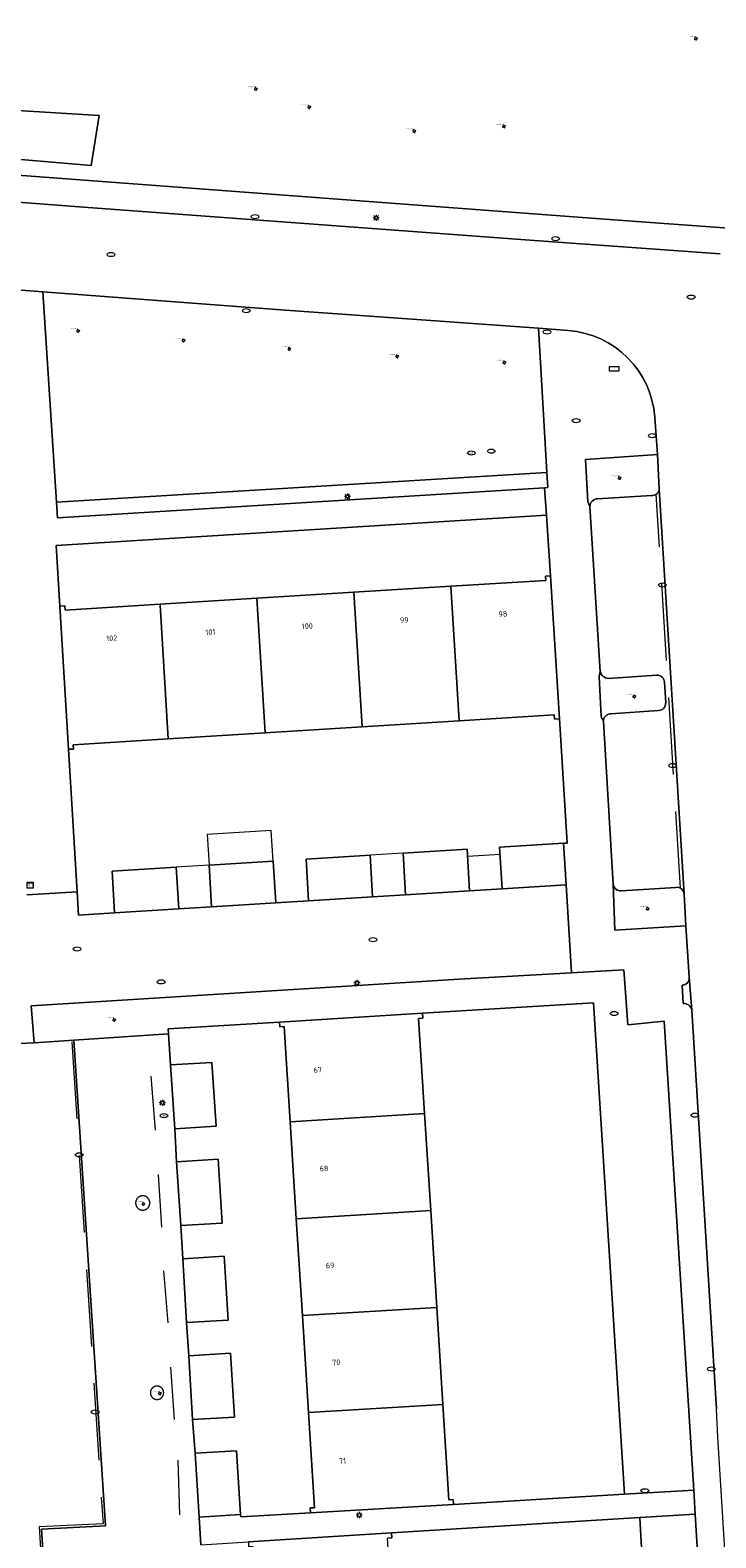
# Model space of a CAD drawing. Header units: metres. Extents: x 162098 to 162858, y 502351 to 503184.
# Tile 50 of 94: x 162575 to 162619, y 502803 to 502900. Entities that reach past the tile are written whole.
import ezdxf
from ezdxf.enums import TextEntityAlignment as Align

# ---------------------------------------------------------------- set-up
doc = ezdxf.new("R2010")
doc.units = ezdxf.units.M
doc.linetypes.add('RI-HWA-SO', pattern=[7.4, 5, -2.4])
for name, color, linetype, lineweight, true_color in [('B-PV-GR-BEPLANTING_CULTUUR_HEESTERS-GV', 7, 'Continuous', 13, 0x99cc00), ('B-PV-GR-BEPLANTING_CULTUUR_ROOS-GV', 7, 'Continuous', 18, 0x99cc00), ('B-PV-GR-BEPLANTING_CULTUUR_VASTE PLANTENVAK-GV', 7, 'Continuous', 13, 0x99cc00), ('B-PV-GR-BOOM-S', 7, 'Continuous', 13, 0x4c9900), ('B-PV-RI-HWA_GOOT_MOLGOOT-G', 150, 'RI-HWA-SO', 18, 0x007fff)]:
    doc.layers.add(name, color=color, linetype=linetype, lineweight=lineweight, true_color=true_color)
for name, color, linetype, lineweight in [('B-PV-IE-MEUBILAIR-S', 252, 'Continuous', 13), ('B-PV-IE-MEUBILAIR_WEGMEUBILAIR-G', 252, 'Continuous', 13), ('B-PV-IE-MEUBILAIR_WEGMEUBILAIR-GV', 252, 'Continuous', 13), ('B-PV-OG-BEBOUWING-GV', 7, 'Continuous', 18), ('B-PV-OG-BEBOUWING-T18', 7, 'Continuous', 18), ('B-PV-OG-BEBOUWING_LUIFEL-GV', 7, 'Continuous', 18), ('B-PV-OG-TERREIN_BEGROEID-GV', 7, 'Continuous', 13), ('B-PV-OG-TERREIN_ERF-GV', 252, 'Continuous', 13), ('B-PV-VH-GESLOTENVERHARDING_ASFALT-GV', 252, 'Continuous', 13), ('B-PV-VH-OPENVERHARDING_BETONSTRAATSTEEN-GV', 252, 'Continuous', 13), ('B-PV-VH-OPENVERHARDING_TEGEL-GV', 252, 'Continuous', 13)]:
    doc.layers.add(name, color=color, linetype=linetype, lineweight=lineweight)
doc.styles.add('NLCS-ISO', font='NLCS-ISO.ttf')
doc.styles.add('NLCS-ISO-M200-T18', font='NLCS-ISO.ttf', dxfattribs={"height": 1.8})

# ---------------------------------------------------------------- blocks, each defined once
blk = doc.blocks.new('SIE-MEUBILAIR_BORD_STRAATNAAM-SO')
blk.add_lwpolyline([(-1.625, -0.625), (1.625, -0.625), (1.625, 0.625), (-1.625, 0.625)], close=True)
blk = doc.blocks.new('SIE-MEUBILAIR_KAST_TELECOM-SO')
for points in [[(-1, 1), (1, 1), (1, 0.84), (-1, 0.84)], [(-1, 0.76), (1, 0.76), (1, -1), (-1, -1)]]:
    blk.add_lwpolyline(points, close=True)
at = {"style": 'NLCS-ISO'}
blk.add_text('tele', height=0.75, dxfattribs=at).set_placement((0, 0), align=Align.MIDDLE_CENTER)
blk = doc.blocks.new('SIE-MEUBILAIR_PAAL_LICHTMAST-SO')
for points in [[(-0.62, 0), (-1, 0)], [(-0.71, 0.71), (-0.44, 0.44)], [(0, 1), (0, 0.62)], [(0.44, 0.44), (0.71, 0.71)], [(1, 0), (0.62, 0)], [(-0.71, -0.71), (-0.44, -0.44)], [(0, -0.62), (0, -1)], [(0.44, -0.44), (0.71, -0.71)]]:
    blk.add_lwpolyline(points)
blk.add_circle((0, 0), 0.5)
blk = doc.blocks.new('SIE-MEUBILAIR_PUT_KOLK-SO')
blk.add_ellipse((0, 0), major_axis=(1.25, 0), ratio=0.54)
blk = doc.blocks.new('SIE-MEUBILAIR_PUT_RIOOLPUT-SO')
blk.add_ellipse((0, 0), major_axis=(1.25, 0), ratio=0.54)
blk = doc.blocks.new('SIE-MEUBILAIR_PUT_BRANDKRAAN-SO')
blk.add_ellipse((0, 0), major_axis=(1.25, 0), ratio=0.54)
blk = doc.blocks.new('SIE-MEUBILAIR_PUT_DRAINAGEPUT-SO')
blk.add_ellipse((0, 0), major_axis=(1.25, 0), ratio=0.54)
at = {"style": 'NLCS-ISO'}
blk.add_text('dr', height=0.75, dxfattribs=at).set_placement((0.03, 0), align=Align.MIDDLE_CENTER)
blk = doc.blocks.new('SIE-MEUBILAIR_PUT_WATERLEIDINGPUT-SO')
blk.add_ellipse((0, 0), major_axis=(1.25, 0), ratio=0.54)
at = {"style": 'NLCS-ISO'}
blk.add_text('wl', height=0.75, dxfattribs=at).set_placement((-0.14, 0), align=Align.MIDDLE_CENTER)
blk = doc.blocks.new('SGR-BOOM_GBKN-SO')
for centre, start, end in [((-0.25, -0.1), 67.1244, 157.1244), ((-0.1, 0.25), 157.1244, 247.1244), ((-0.1, 0.25), 337.1244, 157.1244), ((0.25, 0.1), 247.1244, 337.1244), ((-0.25, -0.1), 157.1244, 337.1244), ((0.1, -0.25), 157.1244, 337.1244), ((0.1, -0.25), 337.1244, 67.1244)]:
    blk.add_arc(centre, 0.188, start, end)
at = {"extrusion": (0, 0, -1)}
blk.add_arc((-0.25, 0.1), 0.188, 22.8756, 202.8756, dxfattribs=at)
at = {"style": 'NLCS-ISO'}
blk.add_attdef('SOORT', text='', height=0.35, dxfattribs=at).set_placement((0, 0.75), align=Align.MIDDLE_RIGHT)

msp = doc.modelspace()

# ---------------------------------------------------------------- linework, layer by layer
at = {"layer": 'B-PV-GR-BEPLANTING_CULTUUR_HEESTERS-GV'}
for points in [[(162615.648, 502870.686), (162615.535, 502872.897), (162610.866, 502872.574), (162611.021, 502869.842), (162611.153, 502869.541)], [(162611.646, 502870.036), (162615.141, 502870.252)], [(162611.824, 502858.823), (162611.75, 502858.507), (162611.88, 502855.909), (162612.031, 502855.577)], [(162615.471, 502858.585), (162612.358, 502858.383)], [(162616.065, 502856.815), (162615.988, 502858.133)], [(162612.512, 502856.088), (162615.603, 502856.299)], [(162616.717, 502844.828), (162613.192, 502844.609), (162613.093, 502844.606), (162612.945, 502844.644), (162612.831, 502844.709), (162612.715, 502844.843), (162612.654, 502845.039), (162612.767, 502842.049), (162617.374, 502842.342), (162617.267, 502844.375)]]:
    msp.add_lwpolyline(points, dxfattribs=at)
for points in [[(162615.141, 502870.252, 0.45604), (162615.648, 502870.686)], [(162611.153, 502869.541, -0.388667), (162611.646, 502870.036)], [(162612.358, 502858.383, -0.363434), (162611.824, 502858.823)], [(162615.988, 502858.133, 0.432466), (162615.471, 502858.585)], [(162612.031, 502855.577, -0.437466), (162612.512, 502856.088)], [(162615.603, 502856.299, 0.425416), (162616.065, 502856.815)], [(162617.267, 502844.375, 0.433788), (162616.717, 502844.828)]]:
    msp.add_lwpolyline(points, format="xyb", dxfattribs=at)
for points in [[(162615.957, 502836.153), (162613.615, 502835.899), (162613.358, 502839.486), (162609.955, 502839.289), (162602.667, 502838.866), (162574.928, 502837.149), (162575.126, 502834.752), (162577.698, 502834.918), (162583.825, 502835.315), (162583.804, 502835.651), (162591.021, 502836.091), (162600.303, 502836.661), (162611.382, 502837.342), (162613.391, 502805.46), (162617.89, 502805.726)], [(162617.973, 502804.178), (162614.385, 502803.956), (162615.13, 502790.587), (162615.365, 502786.376), (162615.454, 502784.77), (162615.985, 502778.731), (162615.55, 502778.673), (162616.976, 502761.558), (162613.511, 502761.35), (162610.122, 502761.137), (162610.077, 502761.853), (162584.347, 502760.612), (162584.294, 502761.433), (162581.326, 502761.23), (162581.569, 502757.26), (162616.14, 502759.378), (162619.339, 502759.574), (162620.62, 502761.176)]]:
    msp.add_lwpolyline(points, close=True, dxfattribs=at)
at = {"layer": 'B-PV-GR-BEPLANTING_CULTUUR_ROOS-GV'}
msp.add_lwpolyline([(162608.201, 502870.746), (162608.42, 502870.76), (162608.363, 502871.728), (162576.563, 502869.808), (162576.642, 502868.788)], close=True, dxfattribs=at)
at = {"layer": 'B-PV-GR-BEPLANTING_CULTUUR_VASTE PLANTENVAK-GV'}
msp.add_lwpolyline([(162578.821, 502891.66), (162579.34, 502894.895), (162555.685, 502896.348), (162555.284, 502894.482), (162559.061, 502893.334), (162559.054, 502893.339)], close=True, dxfattribs=at)
at = {"layer": 'B-PV-IE-MEUBILAIR_WEGMEUBILAIR-G'}
for points in [[(162582.69, 502832.589), (162582.964, 502829.08)], [(162583.152, 502826.191), (162583.377, 502822.782)], [(162583.509, 502819.956), (162583.793, 502816.571)], [(162583.963, 502813.71), (162584.187, 502810.299)], [(162584.437, 502807.664), (162584.543, 502804.136)]]:
    msp.add_lwpolyline(points, dxfattribs=at)
at = {"layer": 'B-PV-IE-MEUBILAIR_WEGMEUBILAIR-GV'}
for points in [[(162582.158, 502824.816), (162582.144, 502824.816), (162582.13, 502824.815), (162582.117, 502824.814), (162582.103, 502824.813), (162582.09, 502824.811), (162582.076, 502824.809), (162582.063, 502824.806), (162582.05, 502824.803), (162582.037, 502824.8), (162582.024, 502824.796), (162582.011, 502824.792), (162581.998, 502824.788), (162581.985, 502824.783), (162581.973, 502824.777), (162581.96, 502824.772), (162581.948, 502824.766), (162581.936, 502824.759), (162581.924, 502824.753), (162581.913, 502824.746), (162581.901, 502824.738), (162581.89, 502824.731), (162581.879, 502824.723), (162581.868, 502824.714), (162581.858, 502824.706), (162581.848, 502824.697), (162581.838, 502824.687), (162581.828, 502824.678), (162581.819, 502824.668), (162581.809, 502824.658), (162581.801, 502824.647), (162581.792, 502824.637), (162581.784, 502824.626), (162581.776, 502824.615), (162581.769, 502824.603), (162581.762, 502824.592), (162581.755, 502824.58), (162581.748, 502824.568), (162581.742, 502824.556), (162581.736, 502824.544), (162581.731, 502824.531), (162581.726, 502824.519), (162581.721, 502824.506), (162581.717, 502824.493), (162581.713, 502824.48), (162581.71, 502824.467), (162581.706, 502824.454), (162581.704, 502824.44), (162581.701, 502824.427), (162581.699, 502824.413), (162581.698, 502824.4), (162581.697, 502824.386), (162581.696, 502824.373), (162581.696, 502824.359), (162581.696, 502824.346), (162581.696, 502824.332), (162581.697, 502824.319), (162581.698, 502824.305), (162581.7, 502824.291), (162581.702, 502824.278), (162581.704, 502824.265), (162581.707, 502824.251), (162581.71, 502824.238), (162581.714, 502824.225), (162581.718, 502824.212), (162581.722, 502824.199), (162581.727, 502824.186), (162581.732, 502824.174), (162581.738, 502824.161), (162581.744, 502824.149), (162581.75, 502824.137), (162581.756, 502824.125), (162581.763, 502824.113), (162581.77, 502824.102), (162581.778, 502824.091), (162581.786, 502824.08), (162581.794, 502824.069), (162581.803, 502824.058), (162581.812, 502824.048), (162581.821, 502824.038), (162581.83, 502824.028), (162581.84, 502824.019), (162581.85, 502824.009), (162581.86, 502824.001), (162581.871, 502823.992), (162581.882, 502823.984), (162581.893, 502823.976), (162581.904, 502823.968), (162581.915, 502823.961), (162581.927, 502823.954), (162581.939, 502823.947), (162581.951, 502823.941), (162581.963, 502823.935), (162581.976, 502823.929), (162581.988, 502823.924), (162582.001, 502823.919), (162582.014, 502823.915), (162582.027, 502823.911), (162582.04, 502823.907), (162582.053, 502823.904), (162582.066, 502823.901), (162582.08, 502823.899), (162582.093, 502823.897), (162582.107, 502823.895), (162582.12, 502823.894), (162582.134, 502823.893), (162582.147, 502823.892), (162582.161, 502823.892), (162582.164, 502823.892), (162582.178, 502823.893), (162582.192, 502823.893), (162582.205, 502823.895), (162582.219, 502823.896), (162582.232, 502823.898), (162582.245, 502823.901), (162582.259, 502823.903), (162582.272, 502823.906), (162582.285, 502823.91), (162582.298, 502823.914), (162582.311, 502823.918), (162582.324, 502823.923), (162582.336, 502823.928), (162582.349, 502823.934), (162582.361, 502823.939), (162582.373, 502823.945), (162582.385, 502823.952), (162582.397, 502823.959), (162582.408, 502823.966), (162582.42, 502823.974), (162582.431, 502823.982), (162582.442, 502823.99), (162582.452, 502823.998), (162582.462, 502824.007), (162582.473, 502824.016), (162582.482, 502824.026), (162582.492, 502824.035), (162582.501, 502824.045), (162582.51, 502824.055), (162582.519, 502824.066), (162582.527, 502824.077), (162582.535, 502824.088), (162582.543, 502824.099), (162582.55, 502824.11), (162582.557, 502824.122), (162582.564, 502824.134), (162582.57, 502824.146), (162582.576, 502824.158), (162582.582, 502824.171), (162582.587, 502824.183), (162582.592, 502824.196), (162582.596, 502824.209), (162582.6, 502824.222), (162582.604, 502824.235), (162582.607, 502824.248), (162582.61, 502824.261), (162582.613, 502824.274), (162582.615, 502824.288), (162582.617, 502824.301), (162582.618, 502824.315), (162582.619, 502824.328), (162582.619, 502824.342), (162582.62, 502824.356), (162582.619, 502824.369), (162582.619, 502824.383), (162582.618, 502824.396), (162582.616, 502824.41), (162582.614, 502824.423), (162582.612, 502824.437), (162582.609, 502824.45), (162582.606, 502824.463), (162582.603, 502824.477), (162582.599, 502824.49), (162582.595, 502824.503), (162582.59, 502824.515), (162582.586, 502824.528), (162582.58, 502824.541), (162582.575, 502824.553), (162582.569, 502824.565), (162582.562, 502824.577), (162582.555, 502824.589), (162582.548, 502824.6), (162582.541, 502824.612), (162582.533, 502824.623), (162582.525, 502824.634), (162582.517, 502824.645), (162582.508, 502824.655), (162582.499, 502824.665), (162582.49, 502824.675), (162582.48, 502824.685), (162582.47, 502824.694), (162582.46, 502824.703), (162582.45, 502824.712), (162582.439, 502824.72), (162582.428, 502824.729), (162582.417, 502824.736), (162582.406, 502824.744), (162582.394, 502824.751), (162582.382, 502824.758), (162582.37, 502824.764), (162582.358, 502824.77), (162582.346, 502824.776), (162582.333, 502824.781), (162582.321, 502824.786), (162582.308, 502824.791), (162582.295, 502824.795), (162582.282, 502824.799), (162582.269, 502824.802), (162582.256, 502824.806), (162582.242, 502824.808), (162582.229, 502824.81), (162582.215, 502824.812), (162582.202, 502824.814), (162582.188, 502824.815), (162582.175, 502824.816), (162582.161, 502824.816)], [(162583.073, 502811.61), (162583.086, 502811.609), (162583.099, 502811.61), (162583.112, 502811.61), (162583.125, 502811.611), (162583.138, 502811.613), (162583.151, 502811.615), (162583.164, 502811.617), (162583.177, 502811.619), (162583.19, 502811.622), (162583.203, 502811.626), (162583.215, 502811.63), (162583.228, 502811.634), (162583.24, 502811.638), (162583.252, 502811.643), (162583.264, 502811.649), (162583.276, 502811.654), (162583.288, 502811.66), (162583.3, 502811.667), (162583.311, 502811.673), (162583.322, 502811.68), (162583.333, 502811.688), (162583.344, 502811.695), (162583.354, 502811.703), (162583.364, 502811.712), (162583.374, 502811.72), (162583.384, 502811.729), (162583.393, 502811.739), (162583.402, 502811.748), (162583.411, 502811.758), (162583.419, 502811.768), (162583.428, 502811.778), (162583.435, 502811.789), (162583.443, 502811.8), (162583.45, 502811.811), (162583.457, 502811.822), (162583.464, 502811.833), (162583.47, 502811.845), (162583.476, 502811.857), (162583.481, 502811.869), (162583.486, 502811.881), (162583.491, 502811.893), (162583.495, 502811.905), (162583.499, 502811.918), (162583.503, 502811.931), (162583.506, 502811.943), (162583.509, 502811.956), (162583.511, 502811.969), (162583.513, 502811.982), (162583.515, 502811.995), (162583.516, 502812.008), (162583.517, 502812.021), (162583.517, 502812.035), (162583.517, 502812.048), (162583.517, 502812.061), (162583.516, 502812.074), (162583.515, 502812.087), (162583.514, 502812.1), (162583.512, 502812.113), (162583.509, 502812.126), (162583.507, 502812.139), (162583.503, 502812.152), (162583.5, 502812.164), (162583.496, 502812.177), (162583.492, 502812.19), (162583.487, 502812.202), (162583.482, 502812.214), (162583.477, 502812.226), (162583.471, 502812.238), (162583.465, 502812.249), (162583.458, 502812.261), (162583.451, 502812.272), (162583.444, 502812.283), (162583.437, 502812.294), (162583.429, 502812.305), (162583.421, 502812.315), (162583.412, 502812.325), (162583.404, 502812.335), (162583.395, 502812.344), (162583.385, 502812.354), (162583.376, 502812.363), (162583.366, 502812.371), (162583.356, 502812.38), (162583.345, 502812.388), (162583.335, 502812.396), (162583.324, 502812.403), (162583.313, 502812.41), (162583.301, 502812.417), (162583.29, 502812.423), (162583.278, 502812.429), (162583.266, 502812.435), (162583.254, 502812.44), (162583.242, 502812.445), (162583.23, 502812.45), (162583.217, 502812.454), (162583.205, 502812.458), (162583.192, 502812.462), (162583.179, 502812.465), (162583.166, 502812.467), (162583.153, 502812.47), (162583.14, 502812.471), (162583.127, 502812.473), (162583.114, 502812.474), (162583.101, 502812.475), (162583.088, 502812.475), (162583.085, 502812.475), (162583.072, 502812.475), (162583.058, 502812.474), (162583.045, 502812.473), (162583.032, 502812.472), (162583.019, 502812.47), (162583.006, 502812.468), (162582.993, 502812.465), (162582.98, 502812.462), (162582.968, 502812.459), (162582.955, 502812.455), (162582.943, 502812.451), (162582.93, 502812.447), (162582.918, 502812.442), (162582.906, 502812.436), (162582.894, 502812.431), (162582.882, 502812.425), (162582.871, 502812.419), (162582.859, 502812.412), (162582.848, 502812.405), (162582.837, 502812.397), (162582.827, 502812.39), (162582.816, 502812.382), (162582.806, 502812.373), (162582.796, 502812.365), (162582.787, 502812.356), (162582.777, 502812.347), (162582.768, 502812.337), (162582.759, 502812.327), (162582.751, 502812.317), (162582.742, 502812.307), (162582.735, 502812.297), (162582.727, 502812.286), (162582.72, 502812.275), (162582.713, 502812.264), (162582.706, 502812.252), (162582.7, 502812.241), (162582.694, 502812.229), (162582.689, 502812.217), (162582.684, 502812.205), (162582.679, 502812.193), (162582.674, 502812.18), (162582.67, 502812.168), (162582.667, 502812.155), (162582.664, 502812.142), (162582.661, 502812.129), (162582.658, 502812.116), (162582.656, 502812.103), (162582.655, 502812.09), (162582.653, 502812.077), (162582.652, 502812.064), (162582.652, 502812.051), (162582.652, 502812.038), (162582.652, 502812.025), (162582.653, 502812.012), (162582.654, 502811.999), (162582.656, 502811.985), (162582.658, 502811.972), (162582.66, 502811.959), (162582.663, 502811.947), (162582.666, 502811.934), (162582.669, 502811.921), (162582.673, 502811.909), (162582.677, 502811.896), (162582.682, 502811.884), (162582.687, 502811.872), (162582.692, 502811.86), (162582.698, 502811.848), (162582.704, 502811.836), (162582.711, 502811.825), (162582.717, 502811.813), (162582.724, 502811.802), (162582.732, 502811.791), (162582.74, 502811.781), (162582.748, 502811.77), (162582.756, 502811.76), (162582.765, 502811.751), (162582.774, 502811.741), (162582.783, 502811.732), (162582.793, 502811.723), (162582.803, 502811.714), (162582.813, 502811.705), (162582.823, 502811.697), (162582.834, 502811.69), (162582.845, 502811.682), (162582.856, 502811.675), (162582.867, 502811.668), (162582.878, 502811.662), (162582.89, 502811.656), (162582.902, 502811.65), (162582.914, 502811.645), (162582.926, 502811.64), (162582.938, 502811.635), (162582.951, 502811.631), (162582.963, 502811.627), (162582.976, 502811.623), (162582.989, 502811.62), (162583.002, 502811.617), (162583.015, 502811.615), (162583.028, 502811.613), (162583.041, 502811.612), (162583.054, 502811.611), (162583.067, 502811.61)]]:
    msp.add_lwpolyline(points, close=True, dxfattribs=at)
at = {"layer": 'B-PV-OG-BEBOUWING-GV'}
for points in [[(162608.834, 502856.012), (162608.851, 502855.733), (162609.17, 502855.753), (162608.592, 502865.035), (162608.273, 502865.015), (162608.29, 502864.736), (162602.14, 502864.355), (162602.676, 502855.631)], [(162590.1, 502854.852), (162596.388, 502855.241), (162595.852, 502863.965), (162589.565, 502863.576)], [(162596.388, 502855.241), (162602.676, 502855.631), (162602.14, 502864.355), (162595.852, 502863.965)], [(162583.28, 502863.136), (162583.277, 502863.186), (162577.126, 502862.805), (162577.109, 502863.084), (162576.791, 502863.064), (162577.351, 502853.781), (162577.67, 502853.801), (162577.653, 502854.08), (162583.812, 502854.462)], [(162589.565, 502863.576), (162583.277, 502863.186), (162583.28, 502863.136), (162583.812, 502854.462), (162590.1, 502854.852)], [(162600.044, 502836.327), (162600.323, 502836.344), (162600.303, 502836.661), (162591.021, 502836.091), (162591.041, 502835.774), (162591.32, 502835.791), (162591.711, 502829.622), (162600.433, 502830.148)], [(162600.83, 502823.861), (162600.433, 502830.148), (162591.711, 502829.622), (162592.109, 502823.335)], [(162600.83, 502823.861), (162592.109, 502823.335), (162592.507, 502817.048), (162601.226, 502817.573)], [(162592.905, 502810.76), (162601.622, 502811.285), (162601.226, 502817.573), (162592.507, 502817.048)], [(162592.905, 502810.76), (162593.296, 502804.59), (162593.017, 502804.573), (162593.037, 502804.254), (162602.311, 502804.804), (162602.291, 502805.123), (162602.012, 502805.106), (162601.622, 502811.285)], [(162598.307, 502802.638), (162598.287, 502802.956), (162589.005, 502802.38), (162589.025, 502802.062), (162589.304, 502802.079), (162589.685, 502795.913), (162598.357, 502796.454), (162598.407, 502796.457), (162598.028, 502802.621)]]:
    msp.add_lwpolyline(points, close=True, dxfattribs=at)
for points in [[(162603.187, 502847.296), (162599.036, 502847.039), (162599.201, 502844.344)], [(162603.353, 502844.596), (162603.187, 502847.296)], [(162609.447, 502847.684), (162605.295, 502847.427), (162605.458, 502844.731)], [(162609.61, 502844.989), (162609.447, 502847.684)], [(162590.612, 502846.516), (162586.46, 502846.259), (162586.625, 502843.564)], [(162590.777, 502843.824), (162590.612, 502846.516)], [(162596.899, 502846.906), (162592.748, 502846.649), (162592.913, 502843.954)], [(162597.065, 502844.21), (162596.899, 502846.906)], [(162584.489, 502843.438), (162584.324, 502846.126), (162580.173, 502845.869)], [(162580.173, 502845.869), (162580.338, 502843.175)], [(162592.913, 502843.954), (162597.065, 502844.21)], [(162599.201, 502844.344), (162603.353, 502844.596)], [(162605.458, 502844.731), (162609.61, 502844.989)], [(162580.338, 502843.175), (162584.489, 502843.438)], [(162586.625, 502843.564), (162590.777, 502843.824)], [(162586.648, 502833.474), (162583.952, 502833.311)], [(162584.244, 502829.172), (162586.91, 502829.333), (162586.648, 502833.474)], [(162583.952, 502833.311), (162584.244, 502829.172)], [(162587.046, 502827.186), (162584.351, 502827.024)], [(162584.351, 502827.024), (162584.623, 502822.884)], [(162587.308, 502823.046), (162587.046, 502827.186)], [(162584.623, 502822.884), (162587.308, 502823.046)], [(162587.706, 502816.758), (162587.444, 502820.899), (162584.749, 502820.737)], [(162584.749, 502820.737), (162585.002, 502816.595)], [(162585.002, 502816.595), (162587.706, 502816.758)], [(162588.105, 502810.47), (162587.842, 502814.611), (162585.147, 502814.449)], [(162585.147, 502814.449), (162585.381, 502810.306)], [(162585.381, 502810.306), (162588.105, 502810.47)], [(162588.244, 502808.278), (162585.548, 502808.118)], [(162585.548, 502808.118), (162585.81, 502803.977)], [(162588.506, 502804.137), (162588.244, 502808.278)], [(162585.81, 502803.977), (162588.506, 502804.137)]]:
    msp.add_lwpolyline(points, dxfattribs=at)
at = {"layer": 'B-PV-OG-BEBOUWING_LUIFEL-GV'}
for points in [[(162586.46, 502846.259), (162590.612, 502846.516), (162590.488, 502848.523), (162586.336, 502848.266)], [(162584.324, 502846.126), (162584.489, 502843.438), (162586.625, 502843.564), (162586.46, 502846.259)], [(162596.899, 502846.906), (162597.065, 502844.21), (162599.201, 502844.344), (162599.036, 502847.039)], [(162603.216, 502846.827), (162603.353, 502844.596), (162605.458, 502844.731), (162605.323, 502846.957)]]:
    msp.add_lwpolyline(points, close=True, dxfattribs=at)
at = {"layer": 'B-PV-OG-TERREIN_BEGROEID-GV'}
for points in [[(162547.549, 502904.614), (162547.958, 502897.991), (162548.353, 502898.008), (162548.491, 502897.039), (162548.9, 502897.012), (162548.953, 502896.068), (162549.378, 502896.075), (162549.706, 502894.089), (162550.924, 502894.125), (162550.88, 502893.823), (162552.289, 502893.7), (162553.765, 502892.865), (162553.747, 502892.55), (162562.501, 502891.889), (162607.775, 502888.488), (162613.279, 502888.088), (162623.429, 502887.351), (162624.532, 502887.28), (162624.666, 502885.151), (162625.082, 502878.241), (162655.551, 502880.278), (162657.955, 502886.392), (162658.499, 502897.124), (162657.424, 502908.366)], [(162607.812, 502881.092), (162591.118, 502882.279), (162575.678, 502883.453)], [(162575.678, 502883.453), (162576.563, 502869.808)], [(162608.363, 502871.728), (162607.812, 502881.092)], [(162576.563, 502869.808), (162608.363, 502871.728)]]:
    msp.add_lwpolyline(points, dxfattribs=at)
msp.add_lwpolyline([(162578.821, 502891.66), (162559.054, 502893.339), (162559.061, 502893.334), (162555.284, 502894.482), (162555.685, 502896.348), (162579.34, 502894.895)], close=True, dxfattribs=at)
at = {"layer": 'B-PV-OG-TERREIN_ERF-GV'}
for points in [[(162608.592, 502865.035), (162608.347, 502868.967), (162576.553, 502866.997), (162576.791, 502863.064)], [(162602.14, 502864.355), (162608.29, 502864.736), (162608.273, 502865.015)], [(162608.273, 502865.015), (162608.592, 502865.035)], [(162589.565, 502863.576), (162595.852, 502863.965)], [(162595.852, 502863.965), (162602.14, 502864.355)], [(162576.791, 502863.064), (162577.109, 502863.084), (162577.126, 502862.805), (162583.277, 502863.186)], [(162583.277, 502863.186), (162589.565, 502863.576)], [(162613.391, 502805.46), (162611.382, 502837.342), (162600.303, 502836.661)], [(162600.303, 502836.661), (162600.323, 502836.344), (162600.044, 502836.327), (162600.433, 502830.148)], [(162591.021, 502836.091), (162583.804, 502835.651)], [(162583.804, 502835.651), (162583.825, 502835.315)], [(162591.711, 502829.622), (162591.32, 502835.791), (162591.041, 502835.774), (162591.021, 502836.091)], [(162583.825, 502835.315), (162583.952, 502833.311)], [(162583.952, 502833.311), (162586.648, 502833.474), (162586.91, 502829.333), (162584.244, 502829.172)], [(162592.109, 502823.335), (162591.711, 502829.622)], [(162600.433, 502830.148), (162600.83, 502823.861)], [(162584.244, 502829.172), (162584.351, 502827.024)], [(162584.351, 502827.024), (162587.046, 502827.186), (162587.308, 502823.046), (162584.623, 502822.884)], [(162600.83, 502823.861), (162601.226, 502817.573)], [(162584.623, 502822.884), (162584.749, 502820.737)], [(162592.507, 502817.048), (162592.109, 502823.335)], [(162584.749, 502820.737), (162587.444, 502820.899), (162587.706, 502816.758), (162585.002, 502816.595)], [(162592.905, 502810.76), (162592.507, 502817.048)], [(162601.226, 502817.573), (162601.622, 502811.285)], [(162585.002, 502816.595), (162585.147, 502814.449)], [(162585.147, 502814.449), (162587.842, 502814.611), (162588.105, 502810.47), (162585.381, 502810.306)], [(162601.622, 502811.285), (162602.012, 502805.106), (162602.291, 502805.123), (162602.311, 502804.804)], [(162585.381, 502810.306), (162585.548, 502808.118)], [(162593.037, 502804.254), (162593.017, 502804.573), (162593.296, 502804.59), (162592.905, 502810.76)], [(162585.548, 502808.118), (162588.244, 502808.278), (162588.506, 502804.137)], [(162602.311, 502804.804), (162613.391, 502805.46)], [(162588.506, 502804.137), (162588.516, 502803.987), (162593.037, 502804.254)], [(162615.13, 502790.587), (162614.385, 502803.956), (162598.287, 502802.956), (162598.307, 502802.638), (162598.028, 502802.621)]]:
    msp.add_lwpolyline(points, dxfattribs=at)
msp.add_lwpolyline([(162609.17, 502855.753), (162608.851, 502855.733), (162608.834, 502856.012), (162602.676, 502855.631), (162596.388, 502855.241), (162590.1, 502854.852), (162583.812, 502854.462), (162577.653, 502854.08), (162577.67, 502853.801), (162577.351, 502853.781), (162577.91, 502844.529), (162578.001, 502843.03), (162580.338, 502843.175), (162580.173, 502845.869), (162584.324, 502846.126), (162584.489, 502843.438), (162586.625, 502843.564), (162586.46, 502846.259), (162590.612, 502846.516), (162590.777, 502843.824), (162592.913, 502843.954), (162592.748, 502846.649), (162596.899, 502846.906), (162597.065, 502844.21), (162599.201, 502844.344), (162599.036, 502847.039), (162603.187, 502847.296), (162603.353, 502844.596), (162605.458, 502844.731), (162605.295, 502847.427), (162609.447, 502847.684), (162609.672, 502847.698)], close=True, dxfattribs=at)
at = {"layer": 'B-PV-RI-HWA_GOOT_MOLGOOT-G'}
for points in [[(162617.026, 502844.765), (162615.453, 502870.322)], [(162577.562, 502834.81), (162579.583, 502803.542), (162575.435, 502803.341), (162578.455, 502755.354)]]:
    msp.add_lwpolyline(points, dxfattribs=at)
at = {"layer": 'B-PV-VH-GESLOTENVERHARDING_ASFALT-GV'}
for points in [[(162619.596, 502885.921), (162607.561, 502886.778), (162578.629, 502888.936), (162553.538, 502890.838)], [(162572.553, 502883.683), (162575.678, 502883.453)], [(162575.678, 502883.453), (162591.118, 502882.279), (162607.812, 502881.092)], [(162607.812, 502881.092), (162609.736, 502880.939)], [(162615.355, 502875.326), (162615.535, 502872.897)], [(162615.535, 502872.897), (162615.648, 502870.686)], [(162615.648, 502870.686), (162617.267, 502844.375)], [(162617.267, 502844.375), (162617.374, 502842.342)], [(162617.374, 502842.342), (162617.597, 502839.005)], [(162617.597, 502839.005), (162617.765, 502836.866)], [(162617.765, 502836.866), (162619.356, 502810.975)]]:
    msp.add_lwpolyline(points, dxfattribs=at)
msp.add_lwpolyline([(162609.736, 502880.939, -0.37411), (162615.355, 502875.326)], format="xyb", dxfattribs=at)
at = {"layer": 'B-PV-VH-OPENVERHARDING_BETONSTRAATSTEEN-GV'}
for points in [[(162615.648, 502870.686, -0.45604), (162615.141, 502870.252)], [(162611.646, 502870.036, 0.388667), (162611.153, 502869.541)], [(162611.824, 502858.823, 0.363434), (162612.358, 502858.383)], [(162615.471, 502858.585, -0.432466), (162615.988, 502858.133)], [(162612.512, 502856.088, 0.437466), (162612.031, 502855.577)], [(162616.065, 502856.815, -0.425416), (162615.603, 502856.299)], [(162616.717, 502844.828, -0.433788), (162617.267, 502844.375)], [(162617.597, 502839.005, -0.406605), (162617.127, 502838.474)], [(162617.208, 502837.301, -0.346737), (162617.765, 502836.866)]]:
    msp.add_lwpolyline(points, format="xyb", dxfattribs=at)
for points in [[(162617.267, 502844.375), (162615.648, 502870.686)], [(162615.141, 502870.252), (162611.646, 502870.036)], [(162611.153, 502869.541), (162611.824, 502858.823)], [(162612.358, 502858.383), (162615.471, 502858.585)], [(162615.988, 502858.133), (162616.065, 502856.815)], [(162615.603, 502856.299), (162612.512, 502856.088)], [(162612.031, 502855.577), (162612.654, 502845.039), (162612.715, 502844.843), (162612.831, 502844.709), (162612.945, 502844.644), (162613.093, 502844.606), (162613.192, 502844.609), (162616.717, 502844.828)], [(162617.127, 502838.474), (162617.208, 502837.301)], [(162617.765, 502836.866), (162617.597, 502839.005)], [(162575.126, 502834.752), (162571.222, 502834.566)], [(162577.698, 502834.918), (162575.126, 502834.752)], [(162577.698, 502834.918), (162579.734, 502803.407), (162575.586, 502803.206), (162578.24, 502761.032)], [(162583.825, 502835.315), (162577.698, 502834.918)], [(162579.734, 502803.407), (162577.698, 502834.918)], [(162583.952, 502833.311), (162583.825, 502835.315)], [(162584.244, 502829.172), (162583.952, 502833.311)], [(162584.351, 502827.024), (162584.244, 502829.172)], [(162584.623, 502822.884), (162584.351, 502827.024)], [(162584.749, 502820.737), (162584.623, 502822.884)], [(162585.002, 502816.595), (162584.749, 502820.737)], [(162585.147, 502814.449), (162585.002, 502816.595)], [(162585.381, 502810.306), (162585.147, 502814.449)], [(162585.548, 502808.118), (162585.381, 502810.306)], [(162585.81, 502803.977), (162585.548, 502808.118)], [(162575.586, 502803.206), (162579.734, 502803.407)], [(162578.24, 502761.032), (162575.586, 502803.206)], [(162585.923, 502802.19), (162585.81, 502803.977)]]:
    msp.add_lwpolyline(points, dxfattribs=at)
at = {"layer": 'B-PV-VH-OPENVERHARDING_TEGEL-GV'}
for points in [[(162623.429, 502887.351), (162613.279, 502888.088), (162607.775, 502888.488), (162562.501, 502891.889)], [(162553.538, 502890.838), (162578.629, 502888.936), (162607.561, 502886.778), (162619.596, 502885.921)], [(162574.642, 502844.334), (162577.91, 502844.529), (162577.351, 502853.781), (162576.791, 502863.064), (162576.553, 502866.997), (162608.347, 502868.967), (162608.201, 502870.746), (162576.642, 502868.788), (162576.563, 502869.808), (162575.678, 502883.453), (162572.553, 502883.683)], [(162609.736, 502880.939), (162607.812, 502881.092), (162608.363, 502871.728), (162608.42, 502870.76), (162608.201, 502870.746), (162608.347, 502868.967), (162608.592, 502865.035), (162609.17, 502855.753), (162609.672, 502847.698), (162609.447, 502847.684), (162609.61, 502844.989), (162609.955, 502839.289), (162613.358, 502839.486), (162613.615, 502835.899), (162615.957, 502836.153), (162617.89, 502805.726), (162617.973, 502804.178), (162620.62, 502761.176), (162619.339, 502759.574), (162616.14, 502759.378), (162616.253, 502758.037), (162616.483, 502753.582), (162617.177, 502753.638)], [(162617.597, 502839.005), (162617.374, 502842.342), (162612.767, 502842.049), (162612.654, 502845.039), (162612.031, 502855.577), (162611.88, 502855.909), (162611.75, 502858.507), (162611.824, 502858.823), (162611.153, 502869.541), (162611.021, 502869.842), (162610.866, 502872.574), (162615.535, 502872.897), (162615.355, 502875.326)], [(162571.222, 502834.566), (162575.126, 502834.752), (162574.928, 502837.149), (162602.667, 502838.866), (162609.955, 502839.289), (162609.61, 502844.989), (162605.458, 502844.731), (162603.353, 502844.596), (162599.201, 502844.344), (162597.065, 502844.21), (162592.913, 502843.954), (162590.777, 502843.824), (162586.625, 502843.564), (162584.489, 502843.438), (162580.338, 502843.175), (162578.001, 502843.03), (162577.91, 502844.529), (162574.642, 502844.334)], [(162617.208, 502837.301), (162617.127, 502838.474)], [(162622.521, 502760.028), (162620.376, 502794.502), (162620.256, 502796.225), (162619.437, 502809.183), (162619.356, 502810.975), (162617.765, 502836.866)]]:
    msp.add_lwpolyline(points, dxfattribs=at)
for points in [[(162615.355, 502875.326, 0.37411), (162609.736, 502880.939)], [(162617.127, 502838.474, 0.406605), (162617.597, 502839.005)], [(162617.765, 502836.866, 0.346737), (162617.208, 502837.301)]]:
    msp.add_lwpolyline(points, format="xyb", dxfattribs=at)
msp.add_lwpolyline([(162617.89, 502805.726), (162613.391, 502805.46), (162602.311, 502804.804), (162593.037, 502804.254), (162588.516, 502803.987), (162588.506, 502804.137), (162585.81, 502803.977), (162585.923, 502802.19), (162589.005, 502802.38), (162598.287, 502802.956), (162614.385, 502803.956), (162617.973, 502804.178)], close=True, dxfattribs=at)

# ---------------------------------------------------------------- block references
at = {"layer": 'B-PV-GR-BOOM-S', "xscale": 0.2, "yscale": 0.2, "zscale": 0.2}
for p in [(162618.023, 502899.887), (162589.487, 502896.612), (162592.942, 502895.437), (162599.757, 502893.884), (162605.576, 502894.189), (162577.963, 502880.923), (162584.794, 502880.301), (162591.662, 502879.753), (162598.646, 502879.269), (162605.595, 502878.875), (162613.07, 502871.379), (162614.027, 502857.211), (162614.893, 502843.444), (162580.297, 502836.225), (162582.197, 502824.288), (162583.261, 502812.001)]:
    msp.add_blockref('SGR-BOOM_GBKN-SO', p, dxfattribs=at).add_auto_attribs({'SOORT': '****%%c***m'})
at = {"layer": 'B-PV-IE-MEUBILAIR-S', "xscale": 0.2, "yscale": 0.2, "zscale": 0.2}
for name, p in [('SIE-MEUBILAIR_PUT_KOLK-SO', (162589.434, 502888.33)), ('SIE-MEUBILAIR_PAAL_LICHTMAST-SO', (162597.293, 502888.256)), ('SIE-MEUBILAIR_PUT_KOLK-SO', (162608.927, 502886.901)), ('SIE-MEUBILAIR_PUT_RIOOLPUT-SO', (162580.097, 502885.874)), ('SIE-MEUBILAIR_PUT_KOLK-SO', (162588.871, 502882.229)), ('SIE-MEUBILAIR_PUT_RIOOLPUT-SO', (162617.717, 502883.113)), ('SIE-MEUBILAIR_PUT_KOLK-SO', (162608.371, 502880.846)), ('SIE-MEUBILAIR_BORD_STRAATNAAM-SO', (162612.718, 502878.461)), ('SIE-MEUBILAIR_PUT_RIOOLPUT-SO', (162610.258, 502875.095)), ('SIE-MEUBILAIR_PUT_KOLK-SO', (162615.194, 502874.127)), ('SIE-MEUBILAIR_PUT_WATERLEIDINGPUT-SO', (162603.469, 502872.999)), ('SIE-MEUBILAIR_PUT_BRANDKRAAN-SO', (162604.756, 502873.121)), ('SIE-MEUBILAIR_PAAL_LICHTMAST-SO', (162595.432, 502870.18)), ('SIE-MEUBILAIR_PUT_KOLK-SO', (162615.852, 502864.435)), ('SIE-MEUBILAIR_PUT_KOLK-SO', (162616.512, 502852.729)), ('SIE-MEUBILAIR_KAST_TELECOM-SO', (162574.856, 502844.973)), ('SIE-MEUBILAIR_PUT_KOLK-SO', (162597.087, 502841.43)), ('SIE-MEUBILAIR_PUT_KOLK-SO', (162577.9, 502840.831)), ('SIE-MEUBILAIR_PUT_RIOOLPUT-SO', (162583.352, 502838.694)), ('SIE-MEUBILAIR_PAAL_LICHTMAST-SO', (162596.047, 502838.626)), ('SIE-MEUBILAIR_PUT_RIOOLPUT-SO', (162612.721, 502836.645)), ('SIE-MEUBILAIR_PAAL_LICHTMAST-SO', (162583.43, 502830.85)), ('SIE-MEUBILAIR_PUT_DRAINAGEPUT-SO', (162583.532, 502830.021)), ('SIE-MEUBILAIR_PUT_KOLK-SO', (162617.952, 502830.049)), ('SIE-MEUBILAIR_PUT_KOLK-SO', (162578.034, 502827.478)), ('SIE-MEUBILAIR_PUT_KOLK-SO', (162619.026, 502813.581)), ('SIE-MEUBILAIR_PUT_KOLK-SO', (162579.072, 502810.796)), ('SIE-MEUBILAIR_PUT_RIOOLPUT-SO', (162614.712, 502805.685)), ('SIE-MEUBILAIR_PAAL_LICHTMAST-SO', (162596.19, 502804.113))]:
    msp.add_blockref(name, p, dxfattribs=at)

# ---------------------------------------------------------------- texts
at = {"layer": 'B-PV-OG-BEBOUWING-T18', "style": 'NLCS-ISO-M200-T18'}
for s, p in [('98', (162605.508, 502862.559)), ('100', (162592.83, 502861.774)), ('99', (162599.118, 502862.164)), ('102', (162580.152, 502860.988)), ('101', (162586.542, 502861.385)), ('67', (162593.505, 502832.99)), ('68', (162593.909, 502826.592)), ('69', (162594.306, 502820.304)), ('70', (162594.703, 502814.017)), ('71', (162595.108, 502807.616))]:
    msp.add_text(s, height=0.36, rotation=3.5, dxfattribs=at).set_placement(p, align=Align.MIDDLE)

doc.saveas('drawing.dxf')
